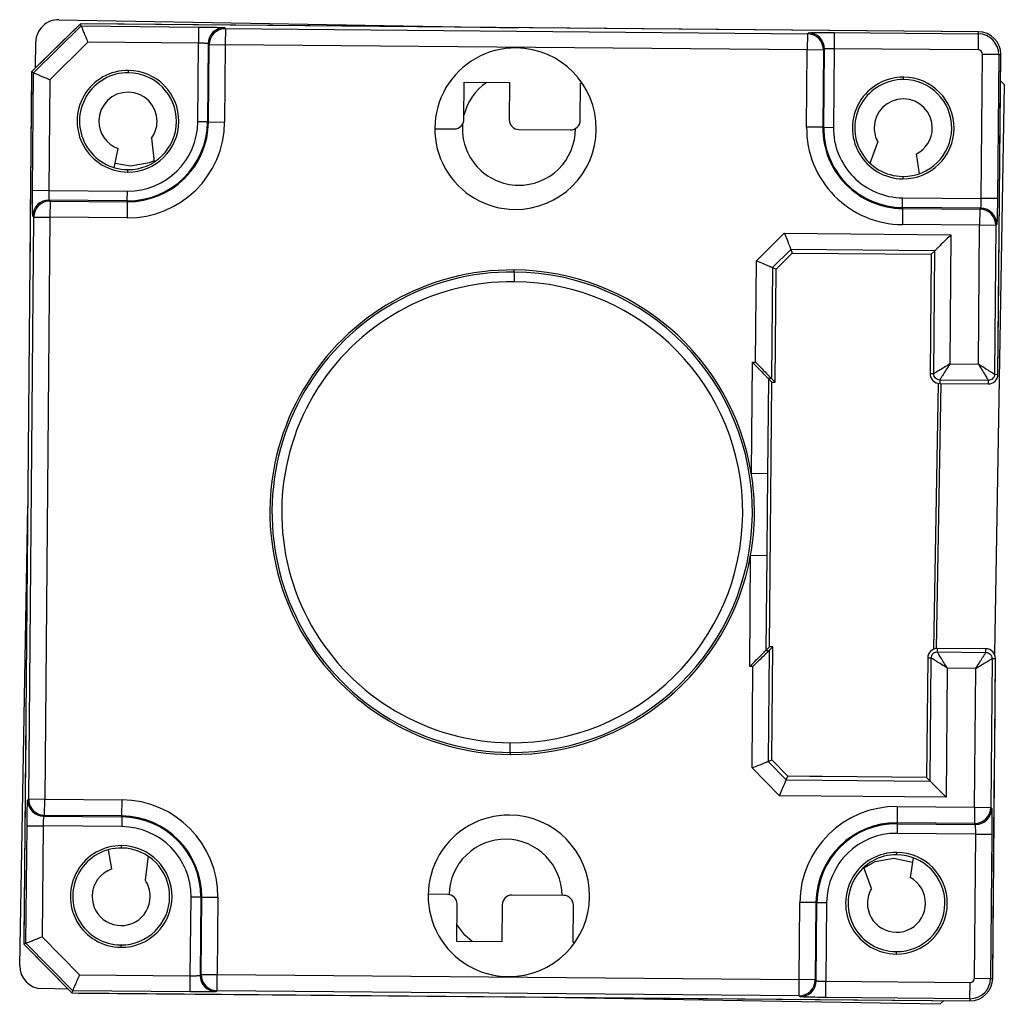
# Model space of a CAD drawing. Header units: millimetres. Extents: x 0 to 1189, y 0 to 841.
# Tile 4 of 14: x 413 to 428, y 187 to 202. Entities that reach past the tile are written whole.
import ezdxf

# ---------------------------------------------------------------- set-up
doc = ezdxf.new("R2010")
doc.units = ezdxf.units.MM

msp = doc.modelspace()

# ---------------------------------------------------------------- linework, layer by layer
at = {"color": 7, "linetype": 'Continuous', "lineweight": 25}
for p, q in [((413.996, 202.307), (413.24, 201.564)), ((413.272, 201.55), (414.009, 202.275)), ((413.662, 202.372), (420.779, 202.248)), ((414.009, 202.275), (413.996, 202.307)), ((427.896, 202.186), (413.996, 202.307)), ((414.009, 202.275), (415.827, 202.259)), ((427.896, 202.186), (414.1, 202.306)), ((415.827, 202.259), (415.824, 202.009)), ((416.226, 202.249), (416.241, 202.234)), ((413.922, 202.235), (413.314, 201.636)), ((416.241, 202.234), (416.239, 201.984)), ((416.241, 202.234), (425.25, 202.155)), ((425.25, 202.155), (425.247, 201.905)), ((425.25, 202.155), (425.265, 202.17)), ((425.665, 202.173), (425.663, 201.923)), ((425.665, 202.173), (427.895, 202.154)), ((427.895, 202.154), (427.893, 201.904)), ((427.895, 202.154), (427.896, 202.186)), ((413.299, 201.623), (413.306, 202.029)), ((414.111, 202.024), (413.521, 201.444)), ((415.824, 202.009), (414.111, 202.024)), ((415.814, 200.791), (415.824, 202.009)), ((415.974, 202.001), (415.964, 200.79)), ((415.989, 201.986), (415.974, 202.001)), ((415.979, 200.79), (415.989, 201.986)), ((415.989, 201.986), (416.239, 201.984)), ((416.239, 201.984), (416.229, 200.788)), ((425.247, 201.905), (416.239, 201.984)), ((425.237, 200.709), (425.247, 201.905)), ((425.497, 201.903), (425.247, 201.905)), ((425.497, 201.903), (425.487, 200.707)), ((425.512, 201.918), (425.497, 201.903)), ((425.502, 200.707), (425.512, 201.918)), ((425.663, 201.923), (425.652, 200.706)), ((427.893, 201.904), (425.663, 201.923)), ((427.941, 199.605), (427.96, 201.835)), ((428.21, 201.833), (427.96, 201.835)), ((428.21, 201.833), (428.191, 199.603)), ((428.199, 196.883), (428.243, 201.833)), ((428.21, 201.833), (428.243, 201.833)), ((428.23, 200.333), (428.243, 201.833)), ((413.24, 201.564), (413.122, 188.064)), ((413.272, 201.55), (413.24, 201.564)), ((413.256, 199.733), (413.272, 201.55)), ((414.74, 201.551), (414.74, 201.587)), ((426.739, 201.446), (426.739, 201.483)), ((413.239, 201.46), (413.23, 200.464)), ((413.521, 201.444), (413.506, 199.731)), ((419.934, 200.83), (419.939, 201.405)), ((419.939, 201.405), (420.639, 201.399)), ((420.639, 201.399), (420.634, 200.824)), ((421.733, 200.815), (421.738, 201.39)), ((421.738, 201.39), (421.766, 201.389)), ((428.297, 201.367), (428.143, 192.555)), ((428.239, 201.427), (428.297, 201.367)), ((415.964, 200.79), (415.814, 200.791)), ((415.964, 200.79), (415.979, 200.79)), ((415.979, 200.79), (416.229, 200.788)), ((419.482, 200.684), (419.782, 200.682)), ((420.782, 200.673), (421.582, 200.666)), ((425.487, 200.707), (425.237, 200.709)), ((425.502, 200.707), (425.487, 200.707)), ((425.502, 200.707), (425.652, 200.706)), ((415.099, 200.538), (415.139, 200.17)), ((426.219, 200.15), (426.341, 200.475)), ((413.229, 200.314), (413.22, 199.364)), ((414.521, 200.081), (414.581, 200.377)), ((426.935, 200.294), (426.981, 199.988)), ((414.773, 200.103), (414.534, 200.146)), ((428.213, 198.483), (428.228, 200.183)), ((414.727, 200.051), (414.726, 200.014)), ((426.726, 199.946), (426.726, 199.909)), ((413.256, 199.733), (413.506, 199.731)), ((413.506, 199.731), (414.724, 199.72)), ((414.722, 199.57), (414.724, 199.72)), ((413.512, 199.581), (413.526, 199.566)), ((414.722, 199.57), (413.512, 199.581)), ((413.526, 199.566), (413.524, 199.316)), ((413.526, 199.566), (414.722, 199.555)), ((414.722, 199.555), (414.72, 199.305)), ((414.722, 199.57), (414.722, 199.555)), ((426.722, 199.465), (426.723, 199.615)), ((426.723, 199.615), (427.941, 199.605)), ((428.191, 199.603), (427.941, 199.605)), ((426.722, 199.45), (426.72, 199.2)), ((426.722, 199.465), (426.722, 199.45)), ((427.933, 199.455), (426.722, 199.465)), ((426.722, 199.45), (427.918, 199.44)), ((427.918, 199.44), (427.915, 199.19)), ((427.918, 199.44), (427.933, 199.455)), ((413.196, 190.31), (413.274, 199.318)), ((413.219, 199.214), (413.212, 198.339)), ((413.274, 199.318), (413.259, 199.333)), ((413.274, 199.318), (413.524, 199.316)), ((413.524, 199.316), (413.446, 190.307)), ((414.72, 199.305), (413.524, 199.316)), ((427.915, 199.19), (426.72, 199.2)), ((428.18, 199.203), (428.165, 199.188)), ((424.46, 198.642), (424.892, 199.066)), ((424.892, 199.066), (427.472, 199.044)), ((427.472, 199.044), (427.455, 197.044)), ((427.897, 197.04), (427.915, 199.19)), ((428.165, 199.188), (427.915, 199.19)), ((428.165, 199.188), (428.145, 196.884)), ((424.994, 198.815), (424.71, 198.536)), ((424.764, 198.513), (425.016, 198.761)), ((427.22, 198.796), (424.994, 198.815)), ((424.994, 198.815), (425.016, 198.761)), ((425.016, 198.761), (427.166, 198.742)), ((425.016, 198.761), (425.696, 198.755)), ((427.166, 198.742), (427.149, 196.892)), ((427.22, 198.796), (427.166, 198.742)), ((427.204, 196.892), (427.22, 198.796)), ((424.447, 197.07), (424.46, 198.642)), ((420.713, 198.466), (420.712, 198.316)), ((420.713, 198.466), (420.713, 198.499)), ((424.71, 198.536), (424.695, 196.818)), ((424.71, 198.536), (424.764, 198.513)), ((424.748, 196.763), (424.764, 198.513)), ((428.199, 196.883), (428.212, 198.333)), ((424.382, 195.351), (424.397, 197.071)), ((424.397, 197.071), (424.447, 197.07)), ((427.455, 197.044), (427.897, 197.04)), ((424.645, 196.818), (424.632, 195.349)), ((424.695, 196.818), (424.645, 196.818)), ((424.645, 196.818), (424.698, 196.764)), ((424.662, 192.664), (424.698, 196.764)), ((424.695, 196.818), (424.748, 196.763)), ((424.698, 196.764), (424.748, 196.763)), ((427.204, 196.892), (427.149, 196.892)), ((427.299, 196.795), (427.298, 196.741)), ((428.049, 196.789), (427.299, 196.795)), ((428.049, 196.789), (428.048, 196.734)), ((428.145, 196.884), (428.199, 196.883)), ((427.273, 196.743), (427.202, 192.629)), ((427.316, 196.741), (427.245, 192.64)), ((427.298, 196.741), (428.048, 196.734)), ((424.382, 195.351), (424.632, 195.349)), ((413.057, 187.731), (413.181, 194.847)), ((424.356, 192.362), (424.371, 194.082)), ((424.371, 194.082), (424.621, 194.079)), ((424.621, 194.079), (424.608, 192.61)), ((424.608, 192.61), (424.662, 192.664)), ((424.658, 192.61), (424.712, 192.663)), ((424.712, 192.663), (424.662, 192.664)), ((424.697, 190.914), (424.712, 192.663)), ((427.262, 192.587), (427.262, 192.641)), ((428.012, 192.635), (427.262, 192.641)), ((424.608, 192.61), (424.658, 192.61)), ((424.658, 192.61), (424.643, 190.892)), ((427.111, 192.492), (427.095, 190.643)), ((427.165, 192.492), (427.111, 192.492)), ((427.149, 190.588), (427.165, 192.492)), ((427.262, 192.587), (428.012, 192.58)), ((428.012, 192.58), (428.012, 192.635)), ((424.406, 192.362), (424.356, 192.362)), ((424.392, 190.79), (424.406, 192.362)), ((427.414, 192.336), (427.396, 190.336)), ((427.856, 192.332), (427.414, 192.336)), ((428.107, 192.484), (428.087, 190.18)), ((428.107, 192.484), (428.161, 192.483)), ((428.118, 187.534), (428.161, 192.483)), ((428.148, 191.033), (428.161, 192.483)), ((427.837, 190.182), (427.856, 192.332)), ((413.15, 191.289), (413.142, 190.414)), ((420.648, 191.031), (420.649, 191.181)), ((420.648, 191.031), (420.648, 190.999)), ((424.643, 190.892), (424.697, 190.914)), ((424.643, 190.892), (424.922, 190.607)), ((424.945, 190.661), (424.697, 190.914)), ((428.132, 189.183), (428.147, 190.883)), ((424.816, 190.358), (424.392, 190.79)), ((424.922, 190.607), (424.945, 190.661)), ((427.095, 190.643), (424.945, 190.661)), ((425.625, 190.655), (424.945, 190.661)), ((424.922, 190.607), (427.149, 190.588)), ((427.149, 190.588), (427.095, 190.643)), ((427.396, 190.336), (424.816, 190.358)), ((413.141, 190.264), (413.133, 189.314)), ((413.181, 190.295), (413.196, 190.31)), ((413.196, 190.31), (413.446, 190.307)), ((413.443, 190.057), (413.446, 190.307)), ((413.446, 190.307), (414.641, 190.297)), ((414.639, 190.047), (414.641, 190.297)), ((413.443, 190.057), (413.428, 190.043)), ((414.639, 190.047), (413.443, 190.057)), ((426.641, 190.192), (426.639, 189.942)), ((426.641, 190.192), (427.837, 190.182)), ((427.837, 190.182), (427.835, 189.932)), ((427.837, 190.182), (428.087, 190.18)), ((428.087, 190.18), (428.102, 190.164)), ((413.428, 190.043), (414.639, 190.032)), ((414.639, 190.032), (414.638, 189.882)), ((414.639, 190.032), (414.639, 190.047)), ((426.639, 189.927), (426.637, 189.777)), ((427.835, 189.932), (426.639, 189.942)), ((426.639, 189.927), (426.639, 189.942)), ((426.639, 189.927), (427.849, 189.917)), ((427.849, 189.917), (427.835, 189.932)), ((413.154, 188.078), (413.17, 189.895)), ((413.17, 189.895), (413.42, 189.893)), ((413.42, 189.893), (413.405, 188.179)), ((414.638, 189.882), (413.42, 189.893)), ((427.855, 189.767), (426.637, 189.777)), ((427.835, 187.536), (427.855, 189.767)), ((427.855, 189.767), (428.105, 189.764)), ((428.105, 189.764), (428.085, 187.534)), ((414.484, 189.228), (414.429, 189.524)), ((414.635, 189.551), (414.635, 189.588)), ((426.634, 189.447), (426.635, 189.483)), ((415.045, 189.425), (414.998, 189.057)), ((426.888, 189.4), (426.838, 189.095)), ((413.131, 189.164), (413.123, 188.168)), ((426.24, 188.925), (426.124, 189.252)), ((428.118, 187.534), (428.131, 189.033)), ((419.679, 188.832), (419.379, 188.835)), ((415.698, 187.574), (415.709, 188.792)), ((415.859, 188.791), (415.709, 188.792)), ((415.859, 188.791), (415.849, 187.58)), ((415.859, 188.791), (415.874, 188.79)), ((415.864, 187.595), (415.874, 188.79)), ((415.874, 188.79), (416.124, 188.788)), ((416.124, 188.788), (416.114, 187.592)), ((419.822, 188.106), (419.828, 188.681)), ((421.479, 188.817), (420.679, 188.823)), ((425.122, 187.514), (425.132, 188.71)), ((425.382, 188.707), (425.132, 188.71)), ((425.382, 188.707), (425.372, 187.512)), ((425.397, 188.707), (425.382, 188.707)), ((425.387, 187.497), (425.397, 188.707)), ((425.397, 188.707), (425.547, 188.706)), ((425.547, 188.706), (425.537, 187.488)), ((420.527, 188.675), (420.522, 188.1)), ((421.622, 188.09), (421.627, 188.665)), ((413.154, 188.078), (413.122, 188.064)), ((413.879, 187.34), (413.154, 188.078)), ((413.405, 188.179), (413.985, 187.589)), ((420.522, 188.1), (419.822, 188.106)), ((421.649, 188.09), (421.622, 188.09)), ((413.122, 188.064), (413.865, 187.308)), ((413.194, 187.991), (413.793, 187.382)), ((414.622, 188.051), (414.622, 188.015)), ((426.621, 187.947), (426.621, 187.91)), ((413.985, 187.589), (415.698, 187.574)), ((415.696, 187.324), (415.698, 187.574)), ((415.849, 187.58), (415.864, 187.595)), ((415.864, 187.595), (416.114, 187.592)), ((416.111, 187.342), (416.114, 187.592)), ((416.114, 187.592), (425.122, 187.514)), ((425.12, 187.264), (425.122, 187.514)), ((425.372, 187.512), (425.122, 187.514)), ((425.372, 187.512), (425.387, 187.497)), ((425.534, 187.238), (425.537, 187.488)), ((425.537, 187.488), (427.767, 187.469)), ((427.765, 187.219), (427.767, 187.469)), ((427.835, 187.536), (428.085, 187.534)), ((428.085, 187.534), (428.118, 187.534)), ((413.807, 187.368), (413.401, 187.375)), ((413.879, 187.34), (413.865, 187.308)), ((413.865, 187.308), (427.765, 187.187)), ((415.696, 187.324), (413.879, 187.34)), ((413.969, 187.307), (427.765, 187.187)), ((416.111, 187.342), (416.096, 187.328)), ((425.12, 187.264), (416.111, 187.342)), ((427.299, 187.132), (420.582, 187.249)), ((425.135, 187.249), (425.12, 187.264)), ((427.765, 187.219), (425.534, 187.238)), ((427.359, 187.19), (427.299, 187.132)), ((427.765, 187.219), (427.765, 187.187))]:
    msp.add_line(p, q, dxfattribs=at)
at = {"color": 7, "linetype": 'Continuous', "lineweight": 25, "flags": 128}
for points in [[(415.137, 200.19), (415.061, 200.155), (414.773, 200.103)], [(426.126, 189.246), (426.3, 189.343), (426.588, 189.395)], [(426.588, 189.395), (426.874, 189.333), (426.877, 189.331)], [(420.063, 188.104), (419.947, 188.204), (419.825, 188.365)]]:
    msp.add_lwpolyline(points, dxfattribs=at)
at = {"color": 7, "linetype": 'Continuous', "lineweight": 25}
for centre, radius, start, end in [((413.656, 202.022), 0.35, 89, 179), ((416.224, 201.999), 0.25, 89.5204, 179.4796), ((416.239, 201.983), 0.25, 89.5204, 179.4796), ((425.247, 201.905), 0.25, 359.5204, 89.4796), ((425.262, 201.92), 0.25, 359.5204, 89.4796), ((427.893, 201.836), 0.318, 359.5, 89.5), ((427.893, 201.836), 0.35, 359.5, 89.5), ((420.732, 200.686), 1.25, 89.5, 269.5), ((420.732, 200.686), 1.25, 269.5, 89.5), ((427.893, 201.836), 0.0677, 359.5, 89.5), ((414.733, 200.801), 0.787, 89.5, 269.5), ((414.733, 200.801), 0.75, 89.5, 269.5), ((414.733, 200.801), 0.787, 269.5, 89.5), ((414.733, 200.801), 0.75, 269.5, 89.5), ((426.733, 200.696), 0.787, 89.5, 269.5), ((426.733, 200.696), 0.787, 269.5, 89.5), ((420.784, 200.685), 0.875, 124.9577, 166.2806), ((426.733, 200.696), 0.75, 89.5, 269.5), ((426.733, 200.696), 0.75, 269.5, 89.5), ((414.733, 200.801), 0.45, 359.5, 179.5), ((426.733, 200.696), 0.45, 359.5, 179.5), ((414.733, 200.801), 0.45, 179.5, 250.3119), ((414.733, 200.801), 1.496, 269.5, 359.5), ((414.733, 200.801), 1.246, 269.5, 359.5), ((414.733, 200.801), 1.231, 269.5, 359.5), ((414.733, 200.801), 1.081, 269.5, 359.5), ((414.733, 200.801), 0.45, 324.3189, 359.5), ((419.784, 200.832), 0.15, 269.5, 359.5), ((420.784, 200.685), 0.875, 175.4961, 269), ((420.784, 200.823), 0.15, 179.5, 269.5), ((421.583, 200.816), 0.15, 269.5, 359.5), ((420.784, 200.685), 0.875, 269, 0.0802), ((426.733, 200.696), 1.496, 179.5, 269.5), ((426.733, 200.696), 1.246, 179.5, 269.5), ((426.733, 200.696), 1.231, 179.5, 269.5), ((426.733, 200.696), 1.081, 179.5, 269.5), ((426.733, 200.696), 0.45, 179.5, 209.5), ((426.733, 200.696), 0.45, 296.766, 359.5), ((413.509, 199.331), 0.25, 89.5204, 179.4796), ((413.524, 199.316), 0.25, 89.5204, 179.4796), ((427.915, 199.19), 0.25, 359.5204, 89.4796), ((427.93, 199.205), 0.25, 359.5204, 89.4796), ((420.68, 194.749), 3.75, 89.5, 269.5), ((420.68, 194.749), 3.718, 89.5, 269.5), ((420.68, 194.749), 3.718, 269.5, 89.5), ((420.68, 194.749), 3.75, 9.2486, 89.5), ((420.68, 194.749), 3.568, 89.5, 269.5), ((420.68, 194.749), 3.568, 269.5, 89.5), ((427.299, 196.891), 0.15, 179.5, 269.5), ((428.049, 196.884), 0.15, 269.5, 359.5), ((420.68, 194.749), 3.75, 349.7514, 9.2486), ((420.68, 194.749), 3.75, 269.5, 349.7514), ((427.261, 192.491), 0.15, 89.5, 179.5), ((428.011, 192.485), 0.15, 359.5, 89.5), ((413.431, 190.293), 0.25, 179.5204, 269.4796), ((413.446, 190.307), 0.25, 179.5204, 269.4796), ((414.628, 188.801), 1.496, 359.5, 89.5), ((420.629, 188.811), 1.25, 89.5, 269.5), ((420.629, 188.811), 1.25, 269.5, 89.5), ((426.628, 188.697), 1.496, 89.5, 179.5), ((427.837, 190.182), 0.25, 269.5204, 359.4796), ((427.852, 190.167), 0.25, 269.5204, 359.4796), ((414.628, 188.801), 1.246, 359.5, 89.5), ((414.628, 188.801), 1.231, 359.5, 89.5), ((426.628, 188.697), 1.246, 89.5, 179.5), ((426.628, 188.697), 1.231, 89.5, 179.5), ((414.628, 188.801), 1.081, 359.5, 89.5), ((426.628, 188.697), 1.081, 89.5, 179.5), ((420.577, 188.812), 0.875, 89, 178.815), ((420.577, 188.812), 0.875, 0.3037, 89), ((414.628, 188.801), 0.787, 89.5, 269.5), ((414.628, 188.801), 0.75, 89.5, 269.5), ((414.628, 188.801), 0.787, 269.5, 89.5), ((414.628, 188.801), 0.75, 269.5, 89.5), ((426.628, 188.697), 0.787, 89.5, 269.5), ((426.628, 188.697), 0.75, 89.5, 269.5), ((426.628, 188.697), 0.787, 269.5, 89.5), ((426.628, 188.697), 0.75, 269.5, 89.5), ((414.628, 188.801), 0.45, 108.6881, 179.5), ((414.628, 188.801), 0.45, 359.5, 34.6811), ((426.628, 188.697), 0.45, 359.5, 62.234), ((419.678, 188.682), 0.15, 359.5, 89.5), ((426.628, 188.697), 0.45, 149.5, 179.5), ((414.628, 188.801), 0.45, 179.5, 359.5), ((420.677, 188.673), 0.15, 89.5, 179.5), ((421.477, 188.667), 0.15, 359.5, 89.5), ((426.628, 188.697), 0.45, 179.5, 359.5), ((413.407, 187.725), 0.35, 179, 269), ((416.099, 187.578), 0.25, 179.5204, 269.4796), ((416.114, 187.593), 0.25, 179.5204, 269.4796), ((425.122, 187.514), 0.25, 269.5204, 359.4796), ((425.137, 187.499), 0.25, 269.5204, 359.4796), ((427.768, 187.537), 0.318, 269.5, 359.5), ((427.768, 187.537), 0.35, 269.5, 359.5), ((427.768, 187.537), 0.0677, 269.5, 359.5)]:
    msp.add_arc(centre, radius, start, end, dxfattribs=at)
for points, knots in [([(414.009, 202.275), (414.01, 202.273), (414.012, 202.268), (414.026, 202.235), (414.047, 202.181), (414.077, 202.107), (414.1, 202.051), (414.111, 202.024)], [0, 0, 0, 0, 0.170224, 0.355609, 0.551056, 0.782354, 1, 1, 1, 1]), ([(415.827, 202.259), (415.883, 202.258), (415.999, 202.257), (416.133, 202.254), (416.211, 202.251), (416.222, 202.249), (416.226, 202.249)], [0, 0, 0, 0, 0.270463, 0.562348, 0.789501, 1, 1, 1, 1]), ([(425.265, 202.17), (425.273, 202.171), (425.289, 202.173), (425.397, 202.174), (425.531, 202.174), (425.621, 202.173), (425.665, 202.173)], [0, 0, 0, 0, 0.270501, 0.562397, 0.789531, 1, 1, 1, 1]), ([(415.974, 202.001), (415.973, 202.001), (415.971, 202.002), (415.959, 202.004), (415.941, 202.005), (415.913, 202.007), (415.874, 202.008), (415.84, 202.009), (415.824, 202.009)], [0, 0, 0, 0, 0.154222, 0.300156, 0.437798, 0.567146, 0.79999, 1, 1, 1, 1]), ([(425.663, 201.923), (425.647, 201.923), (425.613, 201.923), (425.574, 201.923), (425.546, 201.922), (425.528, 201.92), (425.516, 201.919), (425.514, 201.918), (425.512, 201.918)], [0, 0, 0, 0, 0.20001, 0.432854, 0.562202, 0.699844, 0.845778, 1, 1, 1, 1]), ([(413.272, 201.55), (413.274, 201.549), (413.279, 201.547), (413.312, 201.533), (413.366, 201.51), (413.438, 201.48), (413.494, 201.456), (413.521, 201.444)], [0, 0, 0, 0, 0.170224, 0.355609, 0.551056, 0.782354, 1, 1, 1, 1]), ([(413.259, 199.333), (413.259, 199.341), (413.257, 199.357), (413.255, 199.465), (413.255, 199.599), (413.256, 199.689), (413.256, 199.733)], [0, 0, 0, 0, 0.270501, 0.562397, 0.789531, 1, 1, 1, 1]), ([(413.506, 199.731), (413.506, 199.715), (413.506, 199.682), (413.507, 199.642), (413.508, 199.614), (413.509, 199.597), (413.51, 199.584), (413.511, 199.582), (413.512, 199.581)], [0, 0, 0, 0, 0.2000097, 0.4328544, 0.5622019, 0.6998441, 0.845778, 1, 1, 1, 1]), ([(427.933, 199.455), (427.933, 199.456), (427.934, 199.458), (427.936, 199.471), (427.937, 199.488), (427.939, 199.516), (427.94, 199.556), (427.941, 199.589), (427.941, 199.605)], [0, 0, 0, 0, 0.154222, 0.300156, 0.437798, 0.567146, 0.79999, 1, 1, 1, 1]), ([(428.191, 199.603), (428.19, 199.546), (428.189, 199.43), (428.186, 199.297), (428.183, 199.218), (428.181, 199.208), (428.18, 199.203)], [0, 0, 0, 0, 0.270463, 0.562348, 0.789501, 1, 1, 1, 1]), ([(424.892, 199.066), (424.907, 199.031), (424.936, 198.959), (424.969, 198.875), (424.99, 198.825), (424.992, 198.819), (424.994, 198.815)], [0, 0, 0, 0, 0.280014, 0.57497, 0.797482, 1, 1, 1, 1]), ([(427.472, 199.044), (427.438, 199.01), (427.368, 198.942), (427.29, 198.865), (427.246, 198.821), (427.225, 198.8), (427.222, 198.797), (427.22, 198.796)], [0, 0, 0, 0, 0.30983, 0.615582, 0.758504, 0.885877, 1, 1, 1, 1]), ([(424.46, 198.642), (424.495, 198.627), (424.567, 198.597), (424.65, 198.561), (424.7, 198.54), (424.706, 198.537), (424.71, 198.536)], [0, 0, 0, 0, 0.280014, 0.57497, 0.797482, 1, 1, 1, 1]), ([(424.397, 197.071), (424.431, 197.036), (424.499, 196.967), (424.576, 196.888), (424.619, 196.844), (424.64, 196.823), (424.643, 196.82), (424.645, 196.818)], [0, 0, 0, 0, 0.3098304, 0.6155817, 0.7585041, 0.8858772, 1, 1, 1, 1]), ([(424.447, 197.07), (424.481, 197.035), (424.549, 196.966), (424.626, 196.888), (424.669, 196.844), (424.69, 196.823), (424.693, 196.819), (424.695, 196.818)], [0, 0, 0, 0, 0.30983, 0.615582, 0.758504, 0.885877, 1, 1, 1, 1]), ([(427.455, 197.044), (427.425, 197.025), (427.365, 196.989), (427.296, 196.947), (427.252, 196.92), (427.225, 196.904), (427.208, 196.894), (427.205, 196.893), (427.204, 196.892)], [0, 0, 0, 0, 0.249709, 0.49917, 0.629605, 0.749695, 0.876935, 1, 1, 1, 1]), ([(427.455, 197.044), (427.436, 197.014), (427.398, 196.955), (427.355, 196.886), (427.326, 196.841), (427.311, 196.815), (427.301, 196.799), (427.299, 196.796), (427.299, 196.795)], [0, 0, 0, 0, 0.249734, 0.49922, 0.635516, 0.763484, 0.884454, 1, 1, 1, 1]), ([(427.897, 197.04), (427.915, 197.01), (427.952, 196.95), (427.994, 196.881), (428.021, 196.837), (428.036, 196.81), (428.047, 196.793), (428.048, 196.79), (428.049, 196.789)], [0, 0, 0, 0, 0.249709, 0.49917, 0.629605, 0.749695, 0.876935, 1, 1, 1, 1]), ([(428.145, 196.884), (428.144, 196.884), (428.141, 196.886), (428.124, 196.896), (428.098, 196.912), (428.054, 196.94), (427.986, 196.983), (427.926, 197.021), (427.897, 197.04)], [0, 0, 0, 0, 0.123088, 0.250306, 0.370444, 0.50083, 0.750291, 1, 1, 1, 1]), ([(427.299, 196.795), (427.286, 196.797), (427.261, 196.8), (427.23, 196.822), (427.208, 196.854), (427.205, 196.879), (427.204, 196.892)], [0, 0, 0, 0, 0.250017, 0.5, 0.749983, 1, 1, 1, 1]), ([(428.145, 196.884), (428.144, 196.871), (428.141, 196.846), (428.118, 196.815), (428.086, 196.793), (428.061, 196.79), (428.049, 196.789)], [0, 0, 0, 0, 0.250017, 0.5, 0.749983, 1, 1, 1, 1]), ([(424.632, 195.349), (424.63, 195.112), (424.626, 194.689), (424.622, 194.266), (424.621, 194.079)], [0, 0, 0, 0, 0.5599845, 1, 1, 1, 1]), ([(424.356, 192.362), (424.39, 192.397), (424.46, 192.464), (424.538, 192.541), (424.582, 192.585), (424.603, 192.606), (424.606, 192.609), (424.608, 192.61)], [0, 0, 0, 0, 0.30983, 0.615582, 0.758504, 0.885877, 1, 1, 1, 1]), ([(424.406, 192.362), (424.44, 192.396), (424.51, 192.464), (424.588, 192.541), (424.632, 192.585), (424.653, 192.605), (424.656, 192.608), (424.658, 192.61)], [0, 0, 0, 0, 0.30983, 0.615582, 0.758504, 0.885877, 1, 1, 1, 1]), ([(427.165, 192.492), (427.167, 192.505), (427.17, 192.53), (427.192, 192.561), (427.224, 192.583), (427.249, 192.586), (427.262, 192.587)], [0, 0, 0, 0, 0.2500171, 0.5, 0.7499829, 1, 1, 1, 1]), ([(427.414, 192.336), (427.384, 192.355), (427.325, 192.392), (427.256, 192.436), (427.211, 192.464), (427.185, 192.48), (427.169, 192.49), (427.166, 192.491), (427.165, 192.492)], [0, 0, 0, 0, 0.249734, 0.49922, 0.635516, 0.763484, 0.884454, 1, 1, 1, 1]), ([(427.414, 192.336), (427.395, 192.366), (427.359, 192.426), (427.317, 192.495), (427.29, 192.539), (427.274, 192.565), (427.264, 192.583), (427.263, 192.586), (427.262, 192.587)], [0, 0, 0, 0, 0.249709, 0.49917, 0.629605, 0.749695, 0.876935, 1, 1, 1, 1]), ([(427.856, 192.332), (427.874, 192.362), (427.912, 192.421), (427.956, 192.49), (427.984, 192.535), (428, 192.56), (428.01, 192.577), (428.011, 192.579), (428.012, 192.58)], [0, 0, 0, 0, 0.249734, 0.4992199, 0.6355162, 0.7634841, 0.8844543, 1, 1, 1, 1]), ([(428.012, 192.58), (428.024, 192.579), (428.049, 192.576), (428.081, 192.553), (428.103, 192.522), (428.105, 192.496), (428.107, 192.484)], [0, 0, 0, 0, 0.250017, 0.5, 0.749983, 1, 1, 1, 1]), ([(427.856, 192.332), (427.886, 192.35), (427.946, 192.387), (428.015, 192.429), (428.059, 192.456), (428.085, 192.471), (428.103, 192.482), (428.105, 192.483), (428.107, 192.484)], [0, 0, 0, 0, 0.249709, 0.49917, 0.629605, 0.749695, 0.876935, 1, 1, 1, 1]), ([(424.392, 190.79), (424.427, 190.804), (424.499, 190.833), (424.583, 190.867), (424.633, 190.888), (424.64, 190.89), (424.643, 190.892)], [0, 0, 0, 0, 0.280014, 0.57497, 0.797482, 1, 1, 1, 1]), ([(424.816, 190.358), (424.831, 190.393), (424.861, 190.465), (424.897, 190.548), (424.918, 190.598), (424.921, 190.604), (424.922, 190.607)], [0, 0, 0, 0, 0.280014, 0.57497, 0.797482, 1, 1, 1, 1]), ([(427.396, 190.336), (427.362, 190.371), (427.294, 190.44), (427.217, 190.518), (427.174, 190.562), (427.153, 190.583), (427.15, 190.586), (427.149, 190.588)], [0, 0, 0, 0, 0.30983, 0.615582, 0.758504, 0.885877, 1, 1, 1, 1]), ([(413.17, 189.895), (413.171, 189.951), (413.172, 190.068), (413.175, 190.201), (413.178, 190.28), (413.18, 190.29), (413.181, 190.295)], [0, 0, 0, 0, 0.270463, 0.562348, 0.789501, 1, 1, 1, 1]), ([(428.102, 190.164), (428.102, 190.157), (428.104, 190.14), (428.106, 190.032), (428.106, 189.899), (428.105, 189.808), (428.105, 189.764)], [0, 0, 0, 0, 0.270501, 0.562397, 0.789531, 1, 1, 1, 1]), ([(413.428, 190.043), (413.428, 190.042), (413.427, 190.04), (413.425, 190.027), (413.424, 190.009), (413.422, 189.981), (413.421, 189.942), (413.42, 189.908), (413.42, 189.893)], [0, 0, 0, 0, 0.154222, 0.300156, 0.437798, 0.567146, 0.79999, 1, 1, 1, 1]), ([(427.855, 189.767), (427.855, 189.782), (427.855, 189.816), (427.854, 189.855), (427.853, 189.883), (427.852, 189.901), (427.851, 189.914), (427.85, 189.916), (427.849, 189.917)], [0, 0, 0, 0, 0.20001, 0.432854, 0.562202, 0.699844, 0.845778, 1, 1, 1, 1]), ([(413.154, 188.078), (413.157, 188.078), (413.161, 188.08), (413.194, 188.094), (413.249, 188.116), (413.322, 188.145), (413.378, 188.168), (413.405, 188.179)], [0, 0, 0, 0, 0.170224, 0.355609, 0.551056, 0.782354, 1, 1, 1, 1]), ([(413.879, 187.34), (413.88, 187.342), (413.882, 187.347), (413.896, 187.38), (413.919, 187.434), (413.95, 187.506), (413.973, 187.562), (413.985, 187.589)], [0, 0, 0, 0, 0.1702239, 0.3556085, 0.5510556, 0.7823536, 1, 1, 1, 1]), ([(415.698, 187.574), (415.714, 187.574), (415.748, 187.574), (415.787, 187.575), (415.815, 187.576), (415.833, 187.577), (415.845, 187.578), (415.847, 187.579), (415.849, 187.58)], [0, 0, 0, 0, 0.2000097, 0.4328544, 0.5622019, 0.6998441, 0.845778, 1, 1, 1, 1]), ([(425.387, 187.497), (425.388, 187.496), (425.39, 187.495), (425.402, 187.493), (425.42, 187.492), (425.448, 187.491), (425.487, 187.489), (425.521, 187.489), (425.537, 187.488)], [0, 0, 0, 0, 0.154222, 0.3001559, 0.4377981, 0.5671456, 0.7999903, 1, 1, 1, 1]), ([(416.096, 187.328), (416.088, 187.327), (416.072, 187.325), (415.964, 187.324), (415.83, 187.323), (415.74, 187.324), (415.696, 187.324)], [0, 0, 0, 0, 0.270501, 0.562397, 0.789531, 1, 1, 1, 1]), ([(425.534, 187.238), (425.478, 187.239), (425.362, 187.24), (425.228, 187.243), (425.15, 187.246), (425.139, 187.248), (425.135, 187.249)], [0, 0, 0, 0, 0.270463, 0.562348, 0.789501, 1, 1, 1, 1])]:
    msp.add_open_spline(points, degree=3, knots=knots, dxfattribs=at)

doc.saveas('drawing.dxf')
